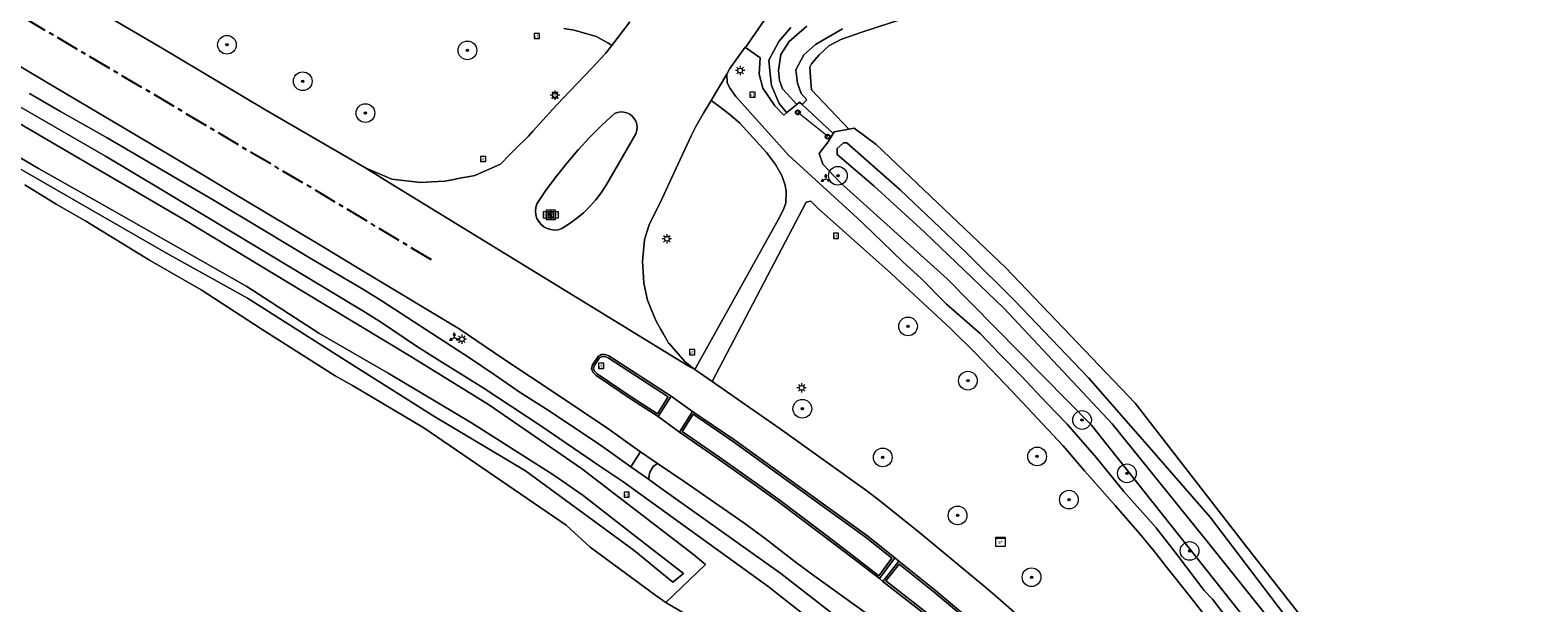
# Model space of a CAD drawing. Header units: metres. Extents: x 229229 to 231729, y 593167 to 595667.
# Tile 131 of 256: x 230546 to 230707, y 593437 to 593498. Entities that reach past the tile are written whole.
import ezdxf
from ezdxf.enums import TextEntityAlignment as Align

# ---------------------------------------------------------------- set-up
doc = ezdxf.new("R2010")
doc.units = ezdxf.units.M
doc.linetypes.add('CENTERX2', pattern=[4, 2.5, -0.5, 0.5, -0.5])
for name, color, linetype, lineweight in [('B-WE-GR-BOOM-G', 90, 'Continuous', 13), ('B-WE-GR-GRAS-GV', 60, 'Continuous', 13), ('B-WE-GR-GROENVOORZIENING-GV', 80, 'Continuous', 18), ('B-WE-IE-MEUBILAIR_WEGMEUBILAIR-S', 7, 'Continuous', 25), ('B-WE-IE-TERREINAFSCHEIDING_KUNSTMATIG_HEKWERK-G', 20, 'IE-TERREINAFSCHEIDING-KUNSTMATIG', 18), ('B-WE-KL-ET_LS_OV_LICHTMAST-S', 190, 'Continuous', 25), ('B-WE-KL-ET_LS_SR_KAST-S', 190, 'Continuous', 25), ('B-WE-OG-WATER-GV', 130, 'Continuous', 18), ('B-WE-OG-WATER_SLOOT-GV', 120, 'Continuous', 18), ('B-WE-OG-WEG-GV', 7, 'Continuous', 18), ('B-WE-VH-VERHARDING_ASFALT-GV', 252, 'Continuous', 18), ('B-WE-VH-VERHARDING_BEDRIJFSVLOERPLAAT-GV', 252, 'Continuous', 18), ('B-WE-VH-VERHARDING_BETONSTRAATSTEEN-GV', 252, 'Continuous', 18), ('B-WE-VH-VERHARDING_GESLOTEN-GV', 252, 'Continuous', 18), ('B-WE-VH-VERHARDING_OPEN-GV', 252, 'Continuous', 18), ('B-WE-VW-BEWEGWIJZERING_DRAAGCONSTRUCTIE-S', 7, 'Continuous', 25), ('B-WE-VW-VERKEERSTEKEN_BORD-S', 7, 'Continuous', 25)]:
    doc.layers.add(name, color=color, linetype=linetype, lineweight=lineweight)
doc.layers.add('Bomen_N361', color=7, linetype='Continuous')
doc.layers.add('TOPOT03', color=30, linetype='CENTERX2')
doc.styles.add('NLCS-ISO', font='NLCS-ISO.ttf')
doc.styles.add('NLCS-ISO-ANNOTATIVE-T18', font='NLCS-ISO.ttf', dxfattribs={"height": 1.8})
doc.linetypes.add('IE-TERREINAFSCHEIDING-KUNSTMATIG', pattern='A,4,[82,NLCS.SHX,S=0.75,R=90,X=0,Y=0],4,-2', length=10)

# ---------------------------------------------------------------- blocks, each defined once
blk = doc.blocks.new('SIE-WEG_VERKEERSBORD_WEGWIJZER-SO')
at = {"linetype": 'ByBlock', "lineweight": 18}
h = blk.add_hatch(color=0, dxfattribs=at)
h.dxf.hatch_style = 1
h.paths.add_polyline_path([(0.5, 1), (0, 2), (-0.5, 1)])
h = blk.add_hatch(color=0, dxfattribs=at)
h.dxf.hatch_style = 1
h.paths.add_polyline_path([(-1.38, -0.22), (-2, -1.15), (-0.88, -1.09)])
h = blk.add_hatch(color=0, dxfattribs=at)
h.dxf.hatch_style = 1
h.paths.add_polyline_path([(1.38, -0.22), (2, -1.15), (0.88, -1.09)])
at = {"color": 0, "linetype": 'ByBlock', "lineweight": 18}
for points in [[(-1.13, -0.65), (0, 0)], [(0, 1), (0, 0)], [(1.13, -0.65), (0, 0)]]:
    blk.add_lwpolyline(points, dxfattribs=at)
for points in [[(0.5, 1), (0, 2), (-0.5, 1)], [(-1.38, -0.22), (-2, -1.15), (-0.88, -1.09)], [(1.38, -0.22), (2, -1.15), (0.88, -1.09)]]:
    blk.add_lwpolyline(points, close=True, dxfattribs=at)
blk = doc.blocks.new('SIE-WEG_VERKEERSBORD-SO')
at = {"color": 0, "linetype": 'ByBlock', "lineweight": 18}
blk.add_lwpolyline([(-1.125, -1.125), (1.125, -1.125), (1.125, 1.125), (-1.125, 1.125)], close=True, dxfattribs=at)
at = {"color": 0, "linetype": 'ByBlock', "lineweight": 18, "style": 'NLCS-ISO'}
blk.add_text('vb', height=1.5, dxfattribs=at).set_placement((0, 0), align=Align.MIDDLE_CENTER)
blk = doc.blocks.new('SIE-WEG_VERKEERSBORD_INFORMATIE-SO')
at = {"linetype": 'ByBlock', "lineweight": 18}
h = blk.add_hatch(color=0, dxfattribs=at)
h.dxf.hatch_style = 1
h.paths.add_polyline_path([(0.32, 0.49), (-0.82, 0.49), (-0.82, 0.19), (-0.32, 0.19), (-0.32, -1.62), (0.32, -1.62)])
h = blk.add_hatch(color=0, dxfattribs=at)
h.dxf.hatch_style = 1
edge = h.paths.add_edge_path()
edge.add_arc((0, 1.25), 0.373, 0, 360)
at = {"color": 0, "linetype": 'ByBlock', "lineweight": 18}
for points in [[(-2, -2), (2, -2), (2, 2), (-2, 2)], [(0.32, 0.49), (-0.82, 0.49), (-0.82, 0.19), (-0.32, 0.19), (-0.32, -1.62), (0.32, -1.62)]]:
    blk.add_lwpolyline(points, close=True, dxfattribs=at)
blk.add_circle((0, 1.25), 0.373, dxfattribs=at)
blk = doc.blocks.new('SIE-WEG_VERKEERSBORD_STRAATNAAM-SO')
at = {"color": 0, "linetype": 'ByBlock', "lineweight": 18}
blk.add_lwpolyline([(-3.25, -1.25), (3.25, -1.25), (3.25, 1.25), (-3.25, 1.25)], close=True, dxfattribs=at)
at = {"color": 0, "linetype": 'ByBlock', "lineweight": 18, "style": 'NLCS-ISO'}
blk.add_text('straat', height=1.5, dxfattribs=at).set_placement((0, 0.15), align=Align.MIDDLE_CENTER)
blk = doc.blocks.new('SKL-ET_KAST_ELEKTRA-SO')
at = {"color": 0, "linetype": 'ByBlock', "lineweight": 18}
for points in [[(-2, 2), (2, 2), (2, 1.68), (-2, 1.68)], [(-2, 1.52), (2, 1.52), (2, -2), (-2, -2)]]:
    blk.add_lwpolyline(points, close=True, dxfattribs=at)
at = {"color": 0, "linetype": 'ByBlock', "lineweight": 18, "style": 'NLCS-ISO'}
blk.add_text('et', height=1.5, dxfattribs=at).set_placement((0, 0), align=Align.MIDDLE_CENTER)
blk = doc.blocks.new('SAL-VERWIJZING_SYMBOOL-SO')
at = {"color": 0, "linetype": 'ByBlock', "lineweight": -2}
blk.add_circle((0, 0), 0.9, dxfattribs=at)
at = {"color": 0, "linetype": 'ByBlock', "lineweight": -2, "style": 'NLCS-ISO-ANNOTATIVE-T18'}
blk.add_attdef('SYMBOOL', (2.5, -2.5), '', height=1.8, dxfattribs=at)
blk = doc.blocks.new('SKL-ET_OV_LICHTMAST-SO')
at = {"color": 0, "linetype": 'ByBlock', "lineweight": 18}
for points in [[(-1.25, 0), (-2, 0)], [(-1.41, 1.41), (-0.88, 0.88)], [(0, 2), (0, 1.25)], [(0.88, 0.88), (1.41, 1.41)], [(2, 0), (1.25, 0)], [(-1.41, -1.41), (-0.88, -0.88)], [(0, -1.25), (0, -2)], [(0.88, -0.88), (1.41, -1.41)]]:
    blk.add_lwpolyline(points, dxfattribs=at)
blk.add_circle((0, 0), 1, dxfattribs=at)
blk = doc.blocks.new('n361_bestaand')
at = {"layer": 'B-WE-GR-BOOM-G'}
h = blk.add_hatch(color=256, dxfattribs=at)
h.dxf.hatch_style = 1
edge = h.paths.add_edge_path()
edge.add_arc((0, 0), 0.125, 0, 360)
for radius in [1, 0.125]:
    blk.add_circle((0, 0), radius, dxfattribs=at)

msp = doc.modelspace()

# ---------------------------------------------------------------- linework, layer by layer
at = {"layer": 'B-WE-GR-GRAS-GV'}
for points in [[(230722.451, 593521.949), (230662.526, 593505.361), (230640.666, 593499.683), (230634.754, 593497.75), (230632.503, 593496.975), (230631.233, 593496.271), (230630.193, 593495.329), (230629.386, 593494.376), (230629.193, 593494.012), (230629.248, 593493.514), (230629.296, 593492.431), (230629.381, 593491.57), (230633.357, 593487.388), (230633.937, 593487.497), (230636.303, 593485.728), (230650.123, 593472.585), (230663.974, 593458.087), (230675.676, 593443.037), (230690.253, 593424.432)], [(230618.224, 593434.186), (230613.799, 593436.811), (230612.754, 593437.548), (230605.731, 593442.694), (230603.149, 593445.059), (230587.929, 593455.477), (230580.319, 593459.968), (230578.477, 593461.002), (230570.569, 593466.057), (230564.151, 593470.192), (230558.635, 593473.387), (230551.81, 593477.54), (230548.646, 593479.368), (230545.306, 593481.413)]]:
    msp.add_lwpolyline(points, dxfattribs=at)
at = {"layer": 'B-WE-GR-GROENVOORZIENING-GV'}
msp.add_lwpolyline([(230624.398, 593499.089), (230622.331, 593496.122), (230623.89, 593495.008), (230623.8, 593493.275), (230624.197, 593491.758), (230625.479, 593489.88), (230626.418, 593488.887), (230626.736, 593489.148), (230626.711, 593489.172), (230625.92, 593490.119), (230625.108, 593492.045), (230624.98, 593493.271), (230624.826, 593494.74), (230625.886, 593496.743), (230627.168, 593498.256)], dxfattribs=at)
at = {"layer": 'B-WE-IE-TERREINAFSCHEIDING_KUNSTMATIG_HEKWERK-G'}
msp.add_lwpolyline([(230631.12, 593486.58), (230627.92, 593489.17)], dxfattribs=at)
at = {"layer": 'B-WE-OG-WATER-GV'}
msp.add_lwpolyline([(230628.869, 593498.374), (230627.009, 593496.751), (230626.107, 593495.377), (230625.85, 593493.659), (230625.957, 593492.586), (230626.279, 593491.705), (230626.787, 593491.158), (230627.806, 593490.025), (230628.108, 593490.272), (230628.388, 593490.011), (230628.881, 593490.528), (230628.283, 593491.174), (230627.87, 593492.302), (230627.72, 593493.729), (230628.546, 593495.308), (230629.823, 593496.435), (230632.678, 593498.088)], dxfattribs=at)
at = {"layer": 'B-WE-OG-WATER_SLOOT-GV'}
for points in [[(230632.678, 593498.088), (230629.823, 593496.435), (230628.546, 593495.308), (230627.72, 593493.729), (230627.87, 593492.302), (230628.283, 593491.174), (230628.881, 593490.528), (230628.388, 593490.011), (230631.639, 593486.994), (230631.706, 593486.932), (230631.806, 593487.098), (230632.015, 593487.137), (230633.357, 593487.388), (230629.381, 593491.57), (230629.296, 593492.431), (230629.248, 593493.514), (230629.193, 593494.012), (230629.386, 593494.376), (230630.193, 593495.329), (230631.233, 593496.271), (230632.503, 593496.975), (230634.754, 593497.75), (230640.666, 593499.683)], [(230627.168, 593498.256), (230625.886, 593496.743), (230624.826, 593494.74), (230624.98, 593493.271), (230625.108, 593492.045), (230625.92, 593490.119), (230626.711, 593489.172), (230626.736, 593489.148), (230627.806, 593490.025), (230626.787, 593491.158), (230626.279, 593491.705), (230625.957, 593492.586), (230625.85, 593493.659), (230626.107, 593495.377), (230627.009, 593496.751), (230628.869, 593498.374)], [(230545.306, 593481.413), (230548.646, 593479.368), (230551.81, 593477.54), (230558.635, 593473.387), (230564.151, 593470.192), (230570.569, 593466.057), (230578.477, 593461.002), (230580.319, 593459.968), (230587.929, 593455.477), (230603.149, 593445.059), (230605.731, 593442.694), (230612.754, 593437.548), (230613.799, 593436.811), (230618.048, 593440.857), (230616.758, 593441.908), (230604.806, 593451.122), (230594.873, 593457.942), (230586.372, 593463.179), (230575.081, 593469.987), (230562.296, 593477.729), (230549.114, 593485.42), (230535.05, 593493.612)], [(230539.347, 593487.528), (230546.767, 593483.167), (230553.291, 593479.52), (230564.565, 593473.098), (230569.027, 593470.579), (230576.719, 593465.565), (230584.121, 593461.298), (230593.039, 593456.01), (230601.843, 593450.392), (230604.991, 593448.213), (230610.313, 593444.068), (230615.683, 593439.902), (230614.558, 593438.956), (230610.441, 593442.355), (230598.81, 593450.849), (230589.024, 593456.712), (230580.05, 593462.383), (230569.092, 593469.308), (230560.445, 593474.14), (230543.958, 593483.617)], [(230543.958, 593483.617), (230560.445, 593474.14), (230569.092, 593469.308), (230580.05, 593462.383), (230589.024, 593456.712), (230598.81, 593450.849), (230610.441, 593442.355), (230614.558, 593438.956), (230615.683, 593439.902), (230610.313, 593444.068), (230604.991, 593448.213), (230601.843, 593450.392), (230593.039, 593456.01), (230584.121, 593461.298), (230576.719, 593465.565), (230569.027, 593470.579), (230564.565, 593473.098), (230553.291, 593479.52), (230546.767, 593483.167), (230539.347, 593487.528)], [(230690.253, 593424.432), (230675.676, 593443.037), (230663.974, 593458.087), (230650.123, 593472.585), (230636.303, 593485.728), (230633.937, 593487.497), (230633.357, 593487.388), (230632.015, 593487.137), (230631.806, 593487.098), (230631.706, 593486.932), (230631.162, 593486.036), (230630.2, 593484.789), (230630.579, 593483.651), (230632.43, 593481.674), (230643.886, 593471.383), (230659.305, 593455.748), (230678.948, 593431.012)], [(230677.99, 593435.444), (230671.841, 593443.098), (230661.525, 593455.874), (230649.947, 593468.24), (230641.467, 593476.361), (230636.033, 593481.325), (230632.113, 593484.686), (230632.113, 593485.31), (230632.791, 593485.91), (230633.145, 593485.91), (230638.872, 593480.91), (230645.913, 593474.182), (230651.108, 593469.044), (230658.994, 593460.789), (230665.254, 593453.628), (230671.986, 593445.928), (230684.23, 593429.864)], [(230684.23, 593429.864), (230671.986, 593445.928), (230665.254, 593453.628), (230658.994, 593460.789), (230651.108, 593469.044), (230645.913, 593474.182), (230638.872, 593480.91), (230633.145, 593485.91), (230632.791, 593485.91), (230632.113, 593485.31), (230632.113, 593484.686), (230636.033, 593481.325), (230641.467, 593476.361), (230649.947, 593468.24), (230661.525, 593455.874), (230671.841, 593443.098), (230677.99, 593435.444)]]:
    msp.add_lwpolyline(points, dxfattribs=at)
at = {"layer": 'B-WE-OG-WEG-GV'}
for points in [[(230545.788, 593491.183), (230549.094, 593489.282), (230554.106, 593486.438), (230565.548, 593479.751), (230570.596, 593476.743), (230575.969, 593473.495), (230581.491, 593470.236), (230583.376, 593469.066), (230592.917, 593462.868), (230595.471, 593461.17), (230598.245, 593459.248), (230601.056, 593457.444), (230605.825, 593454.291), (230607.191, 593453.352), (230610.053, 593451.276), (230611.1, 593452.909), (230610.762, 593453.148), (230607.598, 593455.381), (230602.209, 593459.026), (230596.492, 593462.816), (230591.707, 593466.049), (230581.98, 593471.882), (230577.114, 593474.828), (230573.662, 593476.892), (230568.863, 593479.761), (230562.359, 593483.683), (230548.738, 593491.734), (230529.315, 593503.293)], [(230547.637, 593503.26), (230559.721, 593496.162), (230570.936, 593489.492), (230578.49, 593485.108), (230581.652, 593483.273), (230582.354, 593482.97), (230584.511, 593482.037), (230587.634, 593481.684), (230588.746, 593481.741), (230590.203, 593481.816), (230591.139, 593482), (230591.965, 593482.162), (230592.65, 593482.297), (230593.392, 593482.443), (230596.123, 593483.648), (230597.164, 593484.692), (230597.737, 593485.266), (230599.116, 593486.649), (230599.625, 593487.204), (230601.713, 593489.482), (230602.797, 593490.663), (230605.896, 593493.912), (230607.377, 593495.451), (230608.022, 593496.327), (230607.615, 593496.617), (230606.375, 593497.296), (230604.03, 593497.95), (230602.916, 593498.126)], [(230678.948, 593431.012), (230659.305, 593455.748), (230643.886, 593471.383), (230632.43, 593481.674), (230630.579, 593483.651), (230630.2, 593484.789), (230631.162, 593486.036), (230631.706, 593486.932), (230631.639, 593486.994), (230628.388, 593490.011), (230628.108, 593490.272), (230627.806, 593490.025), (230626.736, 593489.148), (230626.418, 593488.887), (230625.479, 593489.88), (230624.197, 593491.758), (230623.8, 593493.275), (230623.89, 593495.008), (230622.331, 593496.122), (230622.296, 593496.147), (230620.67, 593493.873), (230620.32, 593493.252), (230620.375, 593492.327), (230620.686, 593491.72), (230621.278, 593490.854), (230626.917, 593484.584), (230634.284, 593477.867), (230635.882, 593476.354), (230639.108, 593473.248), (230641.098, 593471.403), (230643.826, 593468.684), (230647.394, 593465.541), (230649.51, 593463.341), (230651.785, 593461.018), (230654.529, 593458.082), (230656.713, 593455.844), (230659.843, 593452.258), (230662.751, 593448.656), (230666.225, 593444.772), (230668.48, 593441.882), (230671.362, 593438.083), (230672.237, 593437.142), (230678.002, 593429.556)], [(230535.05, 593493.612), (230549.114, 593485.42), (230562.296, 593477.729), (230575.081, 593469.987), (230586.372, 593463.179), (230594.873, 593457.942), (230604.806, 593451.122), (230616.758, 593441.908), (230618.048, 593440.857), (230613.799, 593436.811), (230618.224, 593434.186)], [(230633.104, 593431.934), (230625.76, 593437.734), (230624.849, 593438.423), (230609.213, 593449.723), (230606.642, 593451.436), (230600.466, 593455.66), (230598.889, 593456.71), (230594.269, 593459.742), (230588.888, 593463.082), (230587.152, 593464.195), (230583.401, 593466.72), (230581.431, 593467.972), (230559.953, 593480.892), (230553.927, 593484.494), (230542.079, 593491.291)], [(230672.815, 593433.614), (230669.801, 593437.504), (230667.241, 593440.69), (230665.998, 593442.29), (230664.464, 593444.145), (230661.857, 593447.144), (230658.581, 593450.854), (230656.285, 593453.537), (230650.824, 593459.337), (230646.951, 593463.412), (230644.277, 593466.044), (230637.91, 593471.97), (230630.109, 593478.917), (230629.296, 593479.679), (230628.82, 593479.591), (230624.694, 593471.699), (230618.749, 593460.411), (230621.95, 593458.211), (230626.046, 593455.348), (230635.284, 593448.719), (230636.639, 593447.677), (230640.963, 593444.233), (230645.137, 593440.798), (230648.061, 593438.355), (230649.298, 593437.291), (230656.377, 593431.041)], [(230635.114, 593435.712), (230629.661, 593439.65), (230627.633, 593441.154), (230624.419, 593443.616), (230622.144, 593445.292), (230615.882, 593449.649), (230613.038, 593451.572), (230612.852, 593451.616), (230612.444, 593451.327), (230612.097, 593450.708), (230611.963, 593449.97), (230613.291, 593449.017), (230621.042, 593443.508), (230626.09, 593439.906), (230632.201, 593435.137)]]:
    msp.add_lwpolyline(points, dxfattribs=at)
msp.add_lwpolyline([(230611.304, 593473.285), (230611.411, 593471.56), (230611.449, 593470.934), (230611.853, 593469.097), (230612.568, 593467.37), (230612.787, 593466.843), (230613.287, 593465.963), (230613.53, 593465.536), (230613.961, 593464.777), (230614.11, 593464.514), (230614.191, 593464.423), (230615.089, 593463.414), (230615.895, 593462.509), (230616.925, 593461.692), (230625.854, 593477.76), (230626.367, 593478.723), (230626.64, 593479.475), (230626.67, 593480.682), (230626.565, 593481.378), (230626.223, 593482.427), (230625.526, 593483.59), (230624.571, 593484.9), (230621.738, 593488.012), (230620.698, 593488.905), (230619.594, 593489.764), (230618.641, 593490.452), (230617.835, 593489.082), (230617.025, 593487.652), (230616.545, 593486.721), (230616.06, 593485.675), (230615.813, 593485.14), (230614.459, 593482.22), (230613.632, 593480.438), (230613.355, 593479.842), (230612.024, 593477.147), (230611.741, 593476.249), (230611.518, 593475.542)], close=True, dxfattribs=at)
at = {"layer": 'B-WE-VH-VERHARDING_ASFALT-GV'}
for points in [[(230656.377, 593431.041), (230649.298, 593437.291), (230648.061, 593438.355), (230645.137, 593440.798), (230640.963, 593444.233), (230636.639, 593447.677), (230635.284, 593448.719), (230626.046, 593455.348), (230621.95, 593458.211), (230618.749, 593460.411), (230616.925, 593461.692), (230616.449, 593461.939), (230616.027, 593462.198), (230583.822, 593481.943), (230581.652, 593483.273), (230578.49, 593485.108), (230570.936, 593489.492), (230559.721, 593496.162), (230547.637, 593503.26), (230542.811, 593506.057)], [(230529.315, 593503.293), (230548.738, 593491.734), (230562.359, 593483.683), (230568.863, 593479.761), (230573.662, 593476.892), (230577.114, 593474.828), (230581.98, 593471.882), (230591.707, 593466.049), (230596.492, 593462.816), (230602.209, 593459.026), (230607.598, 593455.381), (230610.762, 593453.148), (230611.1, 593452.909), (230613.038, 593451.572), (230615.882, 593449.649), (230622.144, 593445.292), (230624.419, 593443.616), (230627.633, 593441.154), (230629.661, 593439.65), (230635.114, 593435.712)], [(230602.916, 593498.126), (230604.03, 593497.95), (230606.375, 593497.296), (230607.615, 593496.617), (230608.022, 593496.327), (230608.03, 593496.338), (230609.975, 593498.848)], [(230678.002, 593429.556), (230672.237, 593437.142), (230671.362, 593438.083), (230668.48, 593441.882), (230666.225, 593444.772), (230662.751, 593448.656), (230659.843, 593452.258), (230656.713, 593455.844), (230654.529, 593458.082), (230651.785, 593461.018), (230649.51, 593463.341), (230647.394, 593465.541), (230643.826, 593468.684), (230641.098, 593471.403), (230639.108, 593473.248), (230635.882, 593476.354), (230634.284, 593477.867), (230626.917, 593484.584), (230621.278, 593490.854), (230620.686, 593491.72), (230620.375, 593492.327), (230620.32, 593493.252), (230618.641, 593490.452), (230619.594, 593489.764), (230620.698, 593488.905), (230621.738, 593488.012), (230624.571, 593484.9), (230625.526, 593483.59), (230626.223, 593482.427), (230626.565, 593481.378), (230626.67, 593480.682), (230626.64, 593479.475), (230626.367, 593478.723), (230625.854, 593477.76), (230616.925, 593461.692), (230618.749, 593460.411), (230624.694, 593471.699), (230628.82, 593479.591), (230629.296, 593479.679), (230630.109, 593478.917), (230637.91, 593471.97), (230644.277, 593466.044), (230646.951, 593463.412), (230650.824, 593459.337), (230656.285, 593453.537), (230658.581, 593450.854), (230661.857, 593447.144), (230664.464, 593444.145), (230665.998, 593442.29), (230667.241, 593440.69), (230669.801, 593437.504), (230672.815, 593433.614)], [(230542.079, 593491.291), (230553.927, 593484.494), (230559.953, 593480.892), (230581.431, 593467.972), (230583.401, 593466.72), (230587.152, 593464.195), (230588.888, 593463.082), (230594.269, 593459.742), (230598.889, 593456.71), (230600.466, 593455.66), (230606.642, 593451.436), (230609.213, 593449.723), (230624.849, 593438.423), (230625.76, 593437.734), (230633.104, 593431.934)], [(230632.201, 593435.137), (230626.09, 593439.906), (230621.042, 593443.508), (230613.291, 593449.017), (230611.963, 593449.97), (230610.053, 593451.276), (230607.191, 593453.352), (230605.825, 593454.291), (230601.056, 593457.444), (230598.245, 593459.248), (230595.471, 593461.17), (230592.917, 593462.868), (230583.376, 593469.066), (230581.491, 593470.236), (230575.969, 593473.495), (230570.596, 593476.743), (230565.548, 593479.751), (230554.106, 593486.438), (230549.094, 593489.282), (230545.788, 593491.183)], [(230646.29, 593431.817), (230637.01, 593439.054), (230636.636, 593439.345), (230633.753, 593441.568), (230630.248, 593444.233), (230625.743, 593447.611), (230623.469, 593449.253), (230619.457, 593452.107), (230615.258, 593454.99), (230612.984, 593456.66), (230610.197, 593458.448), (230606.347, 593461.05), (230605.998, 593461.393), (230605.86, 593461.787), (230605.964, 593462.192), (230606.564, 593463.1), (230606.933, 593463.281), (230607.344, 593463.288), (230607.73, 593463.149), (230614.374, 593458.857), (230616.657, 593457.222), (230621.17, 593454.146), (230635.387, 593443.889), (230638.274, 593441.563), (230638.703, 593441.218), (230642.619, 593438.062), (230647.872, 593433.676)]]:
    msp.add_lwpolyline(points, dxfattribs=at)
for points in [[(230616.657, 593457.222), (230614.374, 593458.857), (230612.984, 593456.66), (230615.258, 593454.99)], [(230611.1, 593452.909), (230610.053, 593451.276), (230611.963, 593449.97), (230612.097, 593450.708), (230612.444, 593451.327), (230612.852, 593451.616), (230613.038, 593451.572)], [(230637.01, 593439.054), (230638.703, 593441.218), (230638.274, 593441.563), (230636.636, 593439.345)]]:
    msp.add_lwpolyline(points, close=True, dxfattribs=at)
at = {"layer": 'B-WE-VH-VERHARDING_BEDRIJFSVLOERPLAAT-GV'}
for points in [[(230612.984, 593456.66), (230614.374, 593458.857), (230607.73, 593463.149), (230607.344, 593463.288), (230606.933, 593463.281), (230606.564, 593463.1), (230605.964, 593462.192), (230605.86, 593461.787), (230605.998, 593461.393), (230606.347, 593461.05), (230610.197, 593458.448)], [(230614.071, 593458.79), (230612.915, 593456.963), (230610.318, 593458.632), (230606.487, 593461.221), (230606.189, 593461.514), (230606.09, 593461.797), (230606.168, 593462.102), (230606.715, 593462.929), (230606.986, 593463.062), (230607.307, 593463.067), (230607.632, 593462.951)], [(230615.258, 593454.99), (230619.457, 593452.107), (230623.469, 593449.253), (230625.743, 593447.611), (230630.248, 593444.233), (230633.753, 593441.568), (230636.636, 593439.345), (230638.274, 593441.563), (230635.387, 593443.889), (230621.17, 593454.146), (230616.657, 593457.222)], [(230637.971, 593441.525), (230636.592, 593439.656), (230633.887, 593441.743), (230630.381, 593444.409), (230625.873, 593447.788), (230623.597, 593449.432), (230619.583, 593452.287), (230615.556, 593455.052), (230616.722, 593456.912), (230621.044, 593453.966), (230635.254, 593443.714)], [(230638.703, 593441.218), (230637.01, 593439.054), (230646.29, 593431.817), (230647.872, 593433.676), (230642.619, 593438.062)], [(230646.26, 593432.121), (230637.319, 593439.092), (230638.739, 593440.906), (230642.48, 593437.891), (230647.561, 593433.649)]]:
    msp.add_lwpolyline(points, close=True, dxfattribs=at)
at = {"layer": 'B-WE-VH-VERHARDING_BETONSTRAATSTEEN-GV'}
for points in [[(230614.071, 593458.79), (230607.632, 593462.951), (230607.307, 593463.067), (230606.986, 593463.062), (230606.715, 593462.929), (230606.168, 593462.102), (230606.09, 593461.797), (230606.189, 593461.514), (230606.487, 593461.221), (230610.318, 593458.632), (230612.915, 593456.963)], [(230637.971, 593441.525), (230635.254, 593443.714), (230621.044, 593453.966), (230616.722, 593456.912), (230615.556, 593455.052), (230619.583, 593452.287), (230623.597, 593449.432), (230625.873, 593447.788), (230630.381, 593444.409), (230633.887, 593441.743), (230636.592, 593439.656)], [(230646.26, 593432.121), (230647.561, 593433.649), (230642.48, 593437.891), (230638.739, 593440.906), (230637.319, 593439.092)]]:
    msp.add_lwpolyline(points, close=True, dxfattribs=at)
at = {"layer": 'B-WE-VH-VERHARDING_GESLOTEN-GV'}
msp.add_lwpolyline([(230609.975, 593498.848), (230608.03, 593496.338), (230608.022, 593496.327), (230607.377, 593495.451), (230605.896, 593493.912), (230602.797, 593490.663), (230601.713, 593489.482), (230599.625, 593487.204), (230599.116, 593486.649), (230597.737, 593485.266), (230597.164, 593484.692), (230596.123, 593483.648), (230593.392, 593482.443), (230592.65, 593482.297), (230591.965, 593482.162), (230591.139, 593482), (230590.203, 593481.816), (230588.746, 593481.741), (230587.634, 593481.684), (230584.511, 593482.037), (230582.354, 593482.97), (230581.652, 593483.273), (230583.822, 593481.943), (230616.027, 593462.198), (230616.449, 593461.939), (230616.925, 593461.692), (230615.895, 593462.509), (230615.089, 593463.414), (230614.191, 593464.423), (230614.11, 593464.514), (230613.961, 593464.777), (230613.53, 593465.536), (230613.287, 593465.963), (230612.787, 593466.843), (230612.568, 593467.37), (230611.853, 593469.097), (230611.449, 593470.934), (230611.411, 593471.56), (230611.304, 593473.285), (230611.518, 593475.542), (230611.741, 593476.249), (230612.024, 593477.147), (230613.355, 593479.842), (230613.632, 593480.438), (230614.459, 593482.22), (230615.813, 593485.14), (230616.06, 593485.675), (230616.545, 593486.721), (230617.025, 593487.652), (230617.835, 593489.082), (230618.641, 593490.452), (230620.32, 593493.252), (230620.67, 593493.873), (230622.296, 593496.147), (230622.331, 593496.122), (230624.398, 593499.089)], dxfattribs=at)
msp.add_lwpolyline([(230607.449, 593481.39), (230606.914, 593480.593), (230606.325, 593479.834), (230605.685, 593479.119), (230604.997, 593478.449), (230604.265, 593477.829), (230603.491, 593477.261), (230602.679, 593476.748), (230602.299, 593476.637), (230601.904, 593476.601), (230601.51, 593476.641), (230601.131, 593476.757), (230600.782, 593476.943), (230600.475, 593477.193), (230600.221, 593477.498), (230600.031, 593477.846), (230599.912, 593478.223), (230599.867, 593478.617), (230599.899, 593479.012), (230600.006, 593479.393), (230601.036, 593480.901), (230602.121, 593482.37), (230603.26, 593483.798), (230604.451, 593485.182), (230605.693, 593486.521), (230606.983, 593487.813), (230608.321, 593489.057), (230608.639, 593489.176), (230608.974, 593489.228), (230609.314, 593489.212), (230609.642, 593489.128), (230609.948, 593488.98), (230610.217, 593488.774), (230610.44, 593488.517), (230610.606, 593488.221), (230610.71, 593487.898), (230610.747, 593487.561), (230610.715, 593487.223), (230610.616, 593486.898)], close=True, dxfattribs=at)
at = {"layer": 'B-WE-VH-VERHARDING_OPEN-GV'}
msp.add_lwpolyline([(230610.616, 593486.898), (230610.715, 593487.223), (230610.747, 593487.561), (230610.71, 593487.898), (230610.606, 593488.221), (230610.44, 593488.517), (230610.217, 593488.774), (230609.948, 593488.98), (230609.642, 593489.128), (230609.314, 593489.212), (230608.974, 593489.228), (230608.639, 593489.176), (230608.321, 593489.057), (230606.983, 593487.813), (230605.693, 593486.521), (230604.451, 593485.182), (230603.26, 593483.798), (230602.121, 593482.37), (230601.036, 593480.901), (230600.006, 593479.393), (230599.899, 593479.012), (230599.867, 593478.617), (230599.912, 593478.223), (230600.031, 593477.846), (230600.221, 593477.498), (230600.475, 593477.193), (230600.782, 593476.943), (230601.131, 593476.757), (230601.51, 593476.641), (230601.904, 593476.601), (230602.299, 593476.637), (230602.679, 593476.748), (230603.491, 593477.261), (230604.265, 593477.829), (230604.997, 593478.449), (230605.685, 593479.119), (230606.325, 593479.834), (230606.914, 593480.593), (230607.449, 593481.39)], close=True, dxfattribs=at)
at = {"layer": 'TOPOT03', "flags": 128}
msp.add_lwpolyline([(230588.75, 593473.421), (230581.964, 593477.495), (230576.478, 593480.779), (230568.5, 593485.467), (230562.317, 593489.176), (230555.737, 593493.058), (230549.49, 593496.741), (230542.237, 593501.025), (230534.83, 593505.334), (230528.803, 593508.84), (230522.598, 593512.386), (230513.669, 593517.499), (230507.123, 593521.21), (230498.704, 593525.982), (230490.641, 593530.517), (230485.092, 593533.579), (230479.555, 593536.798), (230471.284, 593541.66), (230464.876, 593545.569), (230460.484, 593548.31), (230450.856, 593554.42), (230442.88, 593559.699), (230435.108, 593565.298), (230428.304, 593570.123), (230421.778, 593574.872), (230417.708, 593577.983), (230414.117, 593580.743), (230410.504, 593583.528), (230406.046, 593587.019), (230398.606, 593593.041), (230393.072, 593597.73), (230389.05, 593600.941), (230381.784, 593607.032), (230378.158, 593610.2), (230372.234, 593615.023), (230368.289, 593618.273), (230362.646, 593622.77), (230358.78, 593625.947), (230355.446, 593628.708), (230351.867, 593631.658), (230347.963, 593634.737), (230342.651, 593639.061), (230337.461, 593643.401), (230333.992, 593646.29), (230328.866, 593650.381), (230305.619, 593669.88), (230299.281, 593675.194), (230292.956, 593680.508), (230288.686, 593684.155), (230281.596, 593690.121), (230274.272, 593696.282), (230269.932, 593699.884), (230264.902, 593704.105), (230260.978, 593707.315), (230256.83, 593710.842), (230252.285, 593714.72), (230247.918, 593718.329), (230243.312, 593722.236), (230236.405, 593727.995), (230228.919, 593734.237), (230224.506, 593737.917), (230218.038, 593743.419), (230213.918, 593747.031), (230209.506, 593750.899), (230203.144, 593756.734), (230200.468, 593759.17), (230196.535, 593762.766), (230191.257, 593767.923), (230185.473, 593773.981), (230183.357, 593776.209), (230179.489, 593780.494), (230177.296, 593783.011), (230173.729, 593787.317), (230170.923, 593790.744), (230169.611, 593792.38), (230167.121, 593795.633), (230163.928, 593800.087), (230160.736, 593804.739), (230157.649, 593809.431), (230154.94, 593813.707), (230153.355, 593816.244), (230151.308, 593819.709), (230148.743, 593824.065), (230146.488, 593828.037), (230144.703, 593831.264), (230141.978, 593836.549), (230139.558, 593841.168), (230137.378, 593845.459), (230134.651, 593851.025), (230130.937, 593858.779), (230126.8, 593867.416), (230123.25, 593875.038), (230119.946, 593882.058), (230116.836, 593888.662), (230113.604, 593895.641), (230110.11, 593903.063), (230107.168, 593909.419), (230105.502, 593913.006), (230102.387, 593919.657), (230098.055, 593929.051), (230096.234, 593932.905), (230093.883, 593937.974), (230090.521, 593945.181), (230088.935, 593948.597), (230086.743, 593953.318), (230084.926, 593957.228), (230081.89, 593963.759), (230078.822, 593970.448), (230076.695, 593975.1), (230074.104, 593980.667), (230069.332, 593990.974), (230065.68, 593998.808), (230060.417, 594010.013), (230056.644, 594018.034), (230050.029, 594032.147), (230047.28, 594038.125), (230043.621, 594045.817), (230039.587, 594054.71), (230037.774, 594058.575), (230032.725, 594069.34), (230029.104, 594077.213), (230026.701, 594082.363), (230025.043, 594085.986), (230023.055, 594090.516), (230020.504, 594096.168), (230015.542, 594107.837), (230014.37, 594110.673), (230012.811, 594114.511), (230010.499, 594120.378), (230008.653, 594125.509), (230005.73, 594133.857), (230004.662, 594136.937), (230002.992, 594141.768), (230002.124, 594144.48), (230000.035, 594151.143), (229998.555, 594155.926), (229996.989, 594161.359), (229993.518, 594173.199), (229988.977, 594188.799), (229984.46, 594204.354), (229982.471, 594211.43), (229981.206, 594215.708), (229977.262, 594229.133), (229972.676, 594244.862), (229966.879, 594264.602), (229965.162, 594270.492), (229963.059, 594277.634), (229961.573, 594282.76), (229959.827, 594288.512), (229957.989, 594294.362), (229953.018, 594309.634), (229951.185, 594315.172), (229949.25, 594321.054), (229947.164, 594327.657), (229944.961, 594335.447), (229942.365, 594344.21), (229940.144, 594351.544), (229938.712, 594356.593), (229936.739, 594363.37), (229935.171, 594368.663), (229933.37, 594374.619), (229932.56, 594377.479), (229931.341, 594381.919), (229930.123, 594386.151), (229928.25, 594392.615), (229927.228, 594396.441), (229926.091, 594401), (229924.842, 594406.161), (229922.59, 594415.455), (229921.124, 594421.466), (229919.799, 594426.61), (229917.939, 594433.532), (229916.938, 594437.224), (229916.137, 594440.029), (229914.704, 594444.762), (229912.882, 594451.146), (229910.154, 594460.89), (229908.41, 594466.862), (229906.888, 594472.001), (229905.76, 594475.879), (229904.663, 594479.721), (229903.87, 594482.578), (229902.835, 594486.179), (229901.128, 594491.919), (229900.076, 594495.689), (229899.001, 594499.372), (229898.037, 594503.08), (229896.864, 594507.517), (229895.731, 594512.469), (229894.506, 594517.859), (229893.556, 594522.46), (229892.971, 594525.6), (229892.206, 594529.959), (229891.601, 594533.493), (229891.163, 594536.037), (229884.621, 594578.262), (229884.177, 594581.224), (229883.14, 594587.971), (229882.268, 594593.557), (229881.732, 594597.051), (229880.734, 594603.534), (229879.814, 594609.601), (229879.333, 594613.012), (229878.351, 594621.016), (229877.505, 594628.307), (229876.949, 594633.383), (229876.579, 594636.742), (229876.302, 594639.558), (229875.952, 594644.84), (229875.851, 594646.636), (229875.678, 594649.674), (229875.577, 594652.263), (229875.51, 594654.868), (229875.468, 594658.825), (229875.493, 594664.765), (229875.542, 594667.758), (229875.788, 594673.644), (229876.226, 594682.005), (229876.821, 594690.216), (229877.382, 594697.338), (229878.075, 594704.673), (229879.402, 594713.197), (229880.398, 594719.727), (229880.85, 594722.805), (229883.784, 594742.752), (229888.024, 594765.948), (229891.82, 594782.807), (229893.515, 594791.213), (229894.008, 594794.329), (229894.875, 594800.16), (229899.118, 594825.063), (229903.536, 594849.025), (229908.229, 594876.206), (229911.439, 594897.367), (229913.29, 594912.416), (229914.303, 594924.137), (229914.88, 594935.062), (229914.941, 594947.374), (229914.652, 594956.989), (229914.068, 594965.666), (229913.359, 594973.759), (229912.485, 594981.736), (229911.911, 594986.482), (229910.755, 594994.79), (229909.833, 595000.611), (229908.847, 595005.977), (229908.165, 595009.587), (229906.22, 595019.064), (229896.375, 595064.378), (229887.402, 595105.255), (229885.371, 595114.51), (229874.899, 595162.656), (229865.414, 595206.057), (229863.552, 595214.579), (229855.54, 595248.733), (229852.218, 595262.898), (229848.95, 595275.196), (229846.021, 595285.304), (229840.347, 595302.891), (229834.518, 595318.981), (229829.715, 595331.137), (229826.529, 595338.475), (229823.21, 595345.921), (229819.534, 595353.643), (229815.715, 595361.164), (229811.713, 595368.727), (229807.607, 595376.356), (229803.553, 595383.45), (229799.383, 595390.632), (229795.008, 595397.639), (229790.482, 595404.6), (229785.956, 595411.562), (229781.277, 595418.482), (229771.471, 595432.026), (229762.174, 595443.874), (229756.018, 595451.269), (229743.066, 595466.389), (229731.578, 595479.189), (229720.407, 595491.538), (229704.52, 595508.552), (229688.357, 595525.887), (229679.753, 595535.103), (229675.915, 595539.254), (229673.382, 595541.88), (229665.201, 595550.677), (229656.659, 595559.641), (229649.528, 595566.518), (229638.224, 595576.909), (229633.696, 595580.883), (229624.091, 595588.859), (229619.905, 595592.542), (229611.132, 595600.257), (229609.242, 595602), (229587.66, 595621.7)], dxfattribs=at)

# ---------------------------------------------------------------- block references
at = {"layer": 'B-WE-IE-MEUBILAIR_WEGMEUBILAIR-S', "xscale": 0.25, "yscale": 0.25, "zscale": 0.25}
for p in [(230627.92, 593489.17), (230631.12, 593486.58)]:
    msp.add_blockref('SAL-VERWIJZING_SYMBOOL-SO', p, dxfattribs=at)
at = {"layer": 'B-WE-KL-ET_LS_OV_LICHTMAST-S', "xscale": 0.25, "yscale": 0.25, "zscale": 0.25}
for p in [(230621.751, 593493.647), (230601.963, 593491.01), (230613.925, 593475.672), (230592.019, 593464.923), (230628.329, 593459.723)]:
    msp.add_blockref('SKL-ET_OV_LICHTMAST-SO', p, dxfattribs=at)
at = {"layer": 'B-WE-KL-ET_LS_SR_KAST-S', "xscale": 0.25, "yscale": 0.25, "zscale": 0.25}
msp.add_blockref('SKL-ET_KAST_ELEKTRA-SO', (230649.596, 593443.286), dxfattribs=at)
at = {"layer": 'B-WE-VW-BEWEGWIJZERING_DRAAGCONSTRUCTIE-S', "xscale": 0.25, "yscale": 0.25, "zscale": 0.25}
for p in [(230630.898, 593482.084), (230591.2, 593465.1)]:
    msp.add_blockref('SIE-WEG_VERKEERSBORD_WEGWIJZER-SO', p, dxfattribs=at)
at = {"layer": 'B-WE-VW-VERKEERSTEKEN_BORD-S', "xscale": 0.25, "yscale": 0.25, "zscale": 0.25}
for name, p in [('SIE-WEG_VERKEERSBORD-SO', (230600.011, 593497.34)), ('SIE-WEG_VERKEERSBORD-SO', (230601.963, 593491.01)), ('SIE-WEG_VERKEERSBORD-SO', (230623.081, 593491.066)), ('SIE-WEG_VERKEERSBORD-SO', (230594.299, 593484.188)), ('SIE-WEG_VERKEERSBORD_STRAATNAAM-SO', (230601.522, 593478.226)), ('SIE-WEG_VERKEERSBORD_INFORMATIE-SO', (230601.522, 593478.226)), ('SIE-WEG_VERKEERSBORD-SO', (230601.522, 593478.226)), ('SIE-WEG_VERKEERSBORD-SO', (230632.002, 593475.972)), ('SIE-WEG_VERKEERSBORD-SO', (230616.614, 593463.538)), ('SIE-WEG_VERKEERSBORD-SO', (230606.891, 593462.083)), ('SIE-WEG_VERKEERSBORD-SO', (230609.623, 593448.315))]:
    msp.add_blockref(name, p, dxfattribs=at)
at = {"layer": 'Bomen_N361'}
for p in [(230566.9, 593496.4), (230592.6, 593495.8), (230575, 593492.5), (230581.7, 593489.1), (230632.2, 593482.4), (230639.7, 593466.3), (230646.1, 593460.5), (230628.4, 593457.5), (230658.3, 593456.3), (230637, 593452.3), (230653.5, 593452.4), (230663.1, 593450.6), (230656.901, 593447.786), (230645, 593446.1), (230669.8, 593442.3), (230652.9, 593439.5)]:
    msp.add_blockref('n361_bestaand', p, dxfattribs=at)

doc.saveas('drawing.dxf')
